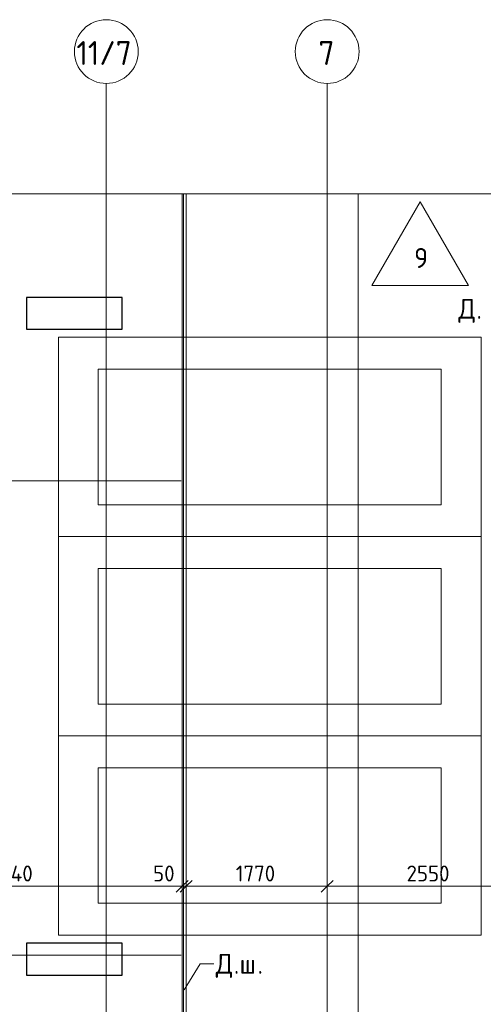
# Model space of a CAD drawing. Header units: millimetres. Extents: x 93132 to 156147, y -10965 to 65044.
# Tile 47 of 58: x 104414 to 110227, y 51633 to 63984. Entities that reach past the tile are written whole.
import ezdxf

# ---------------------------------------------------------------- set-up
doc = ezdxf.new("R2010")
doc.units = ezdxf.units.MM
doc.linetypes.add('4_ Штрихпунктир_ 10 х 2 мм', pattern=[14, 10, -2, 0, -2])
for name, color, linetype, lineweight in [('A-ANNO-DIMS', 7, 'Continuous', 5), ('A-ANNO-DIMS-100', 7, 'Continuous', 5), ('A-DETL-GENF', 7, 'Continuous', 13), ('A-FLOR', 7, 'Continuous', 13), ('A-FLOR-IDEN', 7, 'Continuous', 5), ('A-GENM', 7, 'Continuous', 13), ('C-PRKG', 7, 'Continuous', 13), ('G-ANNO-TEXT', 7, 'Continuous', 5), ('S-COLS', 7, 'Continuous', 25), ('S-GRID', 7, 'Continuous', 5), ('S-GRID-IDEN', 7, 'Continuous', 5)]:
    doc.layers.add(name, color=color, linetype=linetype, lineweight=lineweight)
doc.styles.add('GOST Common_1', font='GOST_Common.ttf', dxfattribs={"height": 300})
doc.styles.add('GOST Common_2', font='GOST_Common.ttf', dxfattribs={"height": 200})
doc.styles.add('GOST Common_3', font='GOST_Common.ttf', dxfattribs={"height": 250})
doc.dimstyles.new('2_мм', dxfattribs={"dimscale": 304.8, "dimtxt": 201.142999, "dimasz": 0.492126, "dimexe": 0.328084, "dimexo": 0.492126, "dimgap": 0, "dimtad": 1, "dimdec": 0, "dimdsep": 46, "dimtxsty": 'GOST Common_2', "dimblk1": 'OBLIQUE', "dimblk2": 'OBLIQUE', "dimsah": 1, "dimcen": 0.09, "dimdle": 0.328084, "dimadec": 5, "dimazin": 2, "dimtfac": 1, "dimtdec": 4, "dimtix": 1, "dimtmove": 0, "dimatfit": 3, "dimfxl": 1, "dimtvp": 1, "dimtolj": 1, "dimtzin": 0, "dimarcsym": 2})
doc.dimstyles.new('2_мм_1', dxfattribs={"dimscale": 304.8, "dimtxt": 201.142999, "dimasz": 0.492126, "dimexe": 0.328084, "dimexo": 0.492126, "dimgap": 0, "dimtad": 1, "dimdec": 0, "dimdsep": 46, "dimtxsty": 'GOST Common_2', "dimblk1": 'OBLIQUE', "dimblk2": 'OBLIQUE', "dimsah": 1, "dimcen": 0.09, "dimdle": 0.328084, "dimadec": 5, "dimazin": 2, "dimtfac": 1, "dimtdec": 4, "dimtix": 1, "dimtmove": 1, "dimatfit": 3, "dimfxl": 1, "dimtvp": 1, "dimtolj": 1, "dimtzin": 0, "dimarcsym": 2})

# ---------------------------------------------------------------- blocks, each defined once
blk = doc.blocks.new('АР_Машиноместо - 5300x2500_С-V10--01_Подвал_МП_часть Г')
at = {"layer": 'C-PRKG'}
for p, q in [((2500, 0), (0, 0)), ((0, 0), (0, -5300)), ((2500, 0), (2500, -5300)), ((400, -500), (400, -4800)), ((400, -500), (2100, -500)), ((2100, -500), (2100, -4800)), ((400, -4800), (2100, -4800)), ((2500, -5300), (0, -5300))]:
    blk.add_line(p, q, dxfattribs=at)
blk = doc.blocks.new('АР-Заполнение деф_ шва - Д_ш_-4338033--01_Подвал_МП_часть Г')
at = {"layer": 'A-GENM'}
for p, q in [((13575, 25), (39975, 25)), ((13575, -25), (39975, -25))]:
    blk.add_line(p, q, dxfattribs=at)
blk = doc.blocks.new('Линия разрыва - М 1_100-2909595--01_Подвал_МП_часть Г')
at = {"layer": 'A-DETL-GENF', "lineweight": 5}
blk.add_line((1485, 0), (26450, 0), dxfattribs=at)
blk = doc.blocks.new('Ось сетки - 8_0 мм-31302--01_Подвал_МП_часть Г')
at = {"layer": 'S-GRID-IDEN'}
blk.add_circle((0, 0), 4, dxfattribs=at)
blk = doc.blocks.new('DIMBLOCK2--01_Подвал_МП_часть Г')
at = {"layer": 'A-ANNO-DIMS-100', "lineweight": 25, "transparency": 16777216}
for p, q in [((102210, 53113), (102135, 53038)), ((102210, 53113), (102285, 53188)), ((106450, 53113), (106375, 53038)), ((106450, 53113), (106525, 53188))]:
    blk.add_line(p, q, dxfattribs=at)
at = {"layer": 'A-ANNO-DIMS-100', "transparency": 16777216}
for p, q in [((102210, 53069), (102210, 53213)), ((102210, 53113), (106450, 53113)), ((102210, 53113), (102210, 53069)), ((106450, 53069), (106450, 53213)), ((106450, 53113), (106450, 53069))]:
    blk.add_line(p, q, dxfattribs=at)
at = {"layer": 'A-ANNO-DIMS-100', "color": 0, "transparency": 16777216, "insert": (104030, 53374), "char_height": 200, "width": 720.02, "attachment_point": 1, "line_spacing_factor": 1.022761, "style": 'GOST Common_2'}
blk.add_mtext('4240', dxfattribs=at)
blk = doc.blocks.new('_Oblique')
at = {"color": 0, "linetype": 'ByBlock', "lineweight": -2}
blk.add_line((-0.5, -0.5), (0.5, 0.5), dxfattribs=at)
blk = doc.blocks.new('DIMBLOCK3--01_Подвал_МП_часть Г')
at = {"layer": 'A-ANNO-DIMS-100', "transparency": 16777216}
for p, q in [((106087, 53113), (106466, 53113)), ((106450, 53069), (106450, 53213)), ((106450, 53113), (106500, 53113)), ((106450, 53113), (106450, 53069)), ((106466, 53113), (106475, 53113)), ((106500, 53069), (106500, 53213)), ((106500, 53113), (106500, 53069))]:
    blk.add_line(p, q, dxfattribs=at)
at = {"layer": 'A-ANNO-DIMS-100', "lineweight": 25, "transparency": 16777216}
for p, q in [((106450, 53113), (106375, 53038)), ((106500, 53113), (106425, 53038)), ((106450, 53113), (106525, 53188)), ((106500, 53113), (106575, 53188))]:
    blk.add_line(p, q, dxfattribs=at)
at = {"layer": 'A-ANNO-DIMS-100', "color": 0, "transparency": 16777216, "insert": (106087, 53374), "char_height": 200, "width": 335.47, "attachment_point": 1, "line_spacing_factor": 1.022761, "style": 'GOST Common_2'}
blk.add_mtext('50', dxfattribs=at)
blk = doc.blocks.new('DIMBLOCK4--01_Подвал_МП_часть Г')
at = {"layer": 'A-ANNO-DIMS-100', "lineweight": 25, "transparency": 16777216}
for p, q in [((106500, 53113), (106425, 53038)), ((106500, 53113), (106575, 53188)), ((108270, 53113), (108195, 53038)), ((108270, 53113), (108345, 53188))]:
    blk.add_line(p, q, dxfattribs=at)
at = {"layer": 'A-ANNO-DIMS-100', "transparency": 16777216}
for p, q in [((106500, 53069), (106500, 53213)), ((106500, 53113), (108270, 53113)), ((106500, 53113), (106500, 53069)), ((108270, 53069), (108270, 53213)), ((108270, 53113), (108270, 53069))]:
    blk.add_line(p, q, dxfattribs=at)
at = {"layer": 'A-ANNO-DIMS-100', "color": 0, "transparency": 16777216, "insert": (107124, 53374), "char_height": 200, "width": 625.93, "attachment_point": 1, "line_spacing_factor": 1.022761, "style": 'GOST Common_2'}
blk.add_mtext('1770', dxfattribs=at)
blk = doc.blocks.new('DIMBLOCK5--01_Подвал_МП_часть Г')
at = {"layer": 'A-ANNO-DIMS-100', "lineweight": 25, "transparency": 16777216}
for p, q in [((108270, 53113), (108195, 53038)), ((108270, 53113), (108345, 53188)), ((110820, 53113), (110745, 53038)), ((110820, 53113), (110895, 53188))]:
    blk.add_line(p, q, dxfattribs=at)
at = {"layer": 'A-ANNO-DIMS-100', "transparency": 16777216}
for p, q in [((108270, 53069), (108270, 53213)), ((108270, 53113), (110820, 53113)), ((108270, 53113), (108270, 53069)), ((110820, 53069), (110820, 53213)), ((110820, 53113), (110820, 53069))]:
    blk.add_line(p, q, dxfattribs=at)
at = {"layer": 'A-ANNO-DIMS-100', "color": 0, "transparency": 16777216, "insert": (109265, 53374), "char_height": 200, "width": 670.93, "attachment_point": 1, "line_spacing_factor": 1.022761, "style": 'GOST Common_2'}
blk.add_mtext('2550', dxfattribs=at)
blk = doc.blocks.new('Марка полов - Марка полов-4106608--01_Подвал_МП_часть Г')
at = {"layer": 'A-FLOR-IDEN'}
for p, q in [((0, 7), (-6.06, -3.5)), ((6.06, -3.5), (0, 7)), ((-6.06, -3.5), (6.06, -3.5))]:
    blk.add_line(p, q, dxfattribs=at)

msp = doc.modelspace()

# ---------------------------------------------------------------- linework, layer by layer
at = {"layer": 'A-FLOR'}
for p, q in [((106450, 61800), (106450, 35400)), ((106470, 61800), (106470, 42125)), ((106500, 42125), (106500, 61800)), ((108660, 45090), (108660, 61800))]:
    msp.add_line(p, q, dxfattribs=at)
at = {"layer": 'G-ANNO-TEXT'}
for p, q in [((106476.335064, 51816.225303), (106677.803858, 52140.668761)), ((106677.803858, 52140.668761), (106847.913118, 52140.668761))]:
    msp.add_line(p, q, dxfattribs=at)
at = {"layer": 'S-COLS'}
for p, q in [((105700, 60499.962429), (104500, 60499.962429)), ((104500, 60499.962429), (104500, 60099.962429)), ((105700, 60099.962429), (105700, 60499.962429)), ((104500, 60099.962429), (105700, 60099.962429)), ((105700, 52400), (104500, 52400)), ((104500, 52400), (104500, 52000)), ((105700, 52000), (105700, 52400)), ((104500, 52000), (105700, 52000))]:
    msp.add_line(p, q, dxfattribs=at)
at = {"layer": 'S-GRID', "linetype": '4_ Штрихпунктир_ 10 х 2 мм'}
for p, q in [((105500, 33200), (105500, 63183.748364)), ((108270, -3519.290123), (108270, 63183.748364)), ((106440.280405, 58200), (94908.239269, 58200)), ((106440.280405, 52250), (94908.239269, 52250))]:
    msp.add_line(p, q, dxfattribs=at)

# ---------------------------------------------------------------- block references
at = {"layer": 'A-DETL-GENF'}
msp.add_blockref('Линия разрыва - М 1_100-2909595--01_Подвал_МП_часть Г', (95020, 61800), dxfattribs=at)
at = {"layer": 'A-FLOR-IDEN', "xscale": 99.99999999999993, "yscale": 99.99999999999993, "zscale": 99.99999999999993}
msp.add_blockref('Марка полов - Марка полов-4106608--01_Подвал_МП_часть Г', (109436.585749, 60997.554145), dxfattribs=at)
at = {"layer": 'A-GENM', "rotation": 270}
msp.add_blockref('АР-Заполнение деф_ шва - Д_ш_-4338033--01_Подвал_МП_часть Г', (106475, 75375), dxfattribs=at)
at = {"layer": 'C-PRKG', "rotation": 89.99999999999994}
for p in [(104900, 57500), (104900, 55000), (104900, 52500)]:
    msp.add_blockref('АР_Машиноместо - 5300x2500_С-V10--01_Подвал_МП_часть Г', p, dxfattribs=at)
at = {"layer": 'S-GRID-IDEN', "xscale": 99.99999999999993, "yscale": 99.99999999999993, "zscale": 99.99999999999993}
for p in [(105500, 63583.748364), (108270, 63583.748364)]:
    msp.add_blockref('Ось сетки - 8_0 мм-31302--01_Подвал_МП_часть Г', p, dxfattribs=at)

# ---------------------------------------------------------------- texts
at = {"layer": 'A-FLOR-IDEN', "insert": (109359.709466, 61119.615818), "char_height": 250, "width": 216.455625, "attachment_point": 1, "style": 'GOST Common_3'}
msp.add_mtext('\\fGOST Common|b0|i0|c204|p34|;9', dxfattribs=at)
at = {"layer": 'G-ANNO-TEXT', "char_height": 250, "attachment_point": 1, "style": 'GOST Common_3'}
for s, insert, width in [('\\fGOST Common|b0|i0|c204|p34|;Д', (109915.183649, 60481.865093), 272.57375), ('\\fGOST Common|b0|i0|c204|p34|;.', (110140.079482, 60481.865093), 88.185625), ('\\fGOST Common|b0|i0|c204|p34|;Д', (106872.913118, 52265.668761), 272.57375), ('\\fGOST Common|b0|i0|c204|p34|;ш', (107170.569368, 52265.668761), 272.57375), ('\\fGOST Common|b0|i0|c204|p34|;.', (107097.808951, 52265.668761), 88.185625), ('\\fGOST Common|b0|i0|c204|p34|;.', (107395.465201, 52265.668761), 88.185625)]:
    msp.add_mtext(s, dxfattribs=dict(at, insert=insert, width=width))
at = {"layer": 'S-GRID-IDEN', "char_height": 300, "attachment_point": 1, "style": 'GOST Common_1'}
for s, insert, width in [('11/7', (105125.87793, 63715.835512), 897.89), ('\\fGOST Common|b0|i0|c204|p34|;7', (108160.87793, 63715.835512), 256.54)]:
    msp.add_mtext(s, dxfattribs=dict(at, insert=insert, width=width))

# ---------------------------------------------------------------- dimensions: what is measured, and where the dimension line sits
at = {"layer": 'A-ANNO-DIMS'}
for base, p1, p2, override, picture, middle in [((106450, 53112.703724), (102210, 53218.769741), (106450, 53218.769741), {"dimpost": '<>', "dimfxl": 4240}, 'DIMBLOCK2--01_Подвал_МП_часть Г', (104330, 53212.703724)), ((108270, 53112.703724), (106500, 53218.769741), (108270, 53218.769741), {"dimpost": '<>', "dimfxl": 1770}, 'DIMBLOCK4--01_Подвал_МП_часть Г', (107385, 53212.703724)), ((110820, 53112.703724), (108270, 53218.769741), (110820, 53218.769741), {"dimpost": '<>', "dimfxl": 2550}, 'DIMBLOCK5--01_Подвал_МП_часть Г', (109545, 53212.703724))]:
    dim = msp.add_linear_dim(base=base, p1=p1, p2=p2, dimstyle='2_мм', override=override, dxfattribs=at)
    dim.commit()
    dim.dimension.update_dxf_attribs({"geometry": picture, "text_midpoint": middle})
dim = msp.add_linear_dim(base=(106500, 53112.703724), p1=(106450, 53218.769741), p2=(106500, 53218.769741), dimstyle='2_мм_1', override={"dimpost": '<>', "dimfxl": 50}, dxfattribs=at)
dim.commit()
dim.dimension.update_dxf_attribs({"geometry": 'DIMBLOCK3--01_Подвал_МП_часть Г', "text_midpoint": (106254.586341, 53240.736052), "dimtype": 160})

doc.saveas('drawing.dxf')
